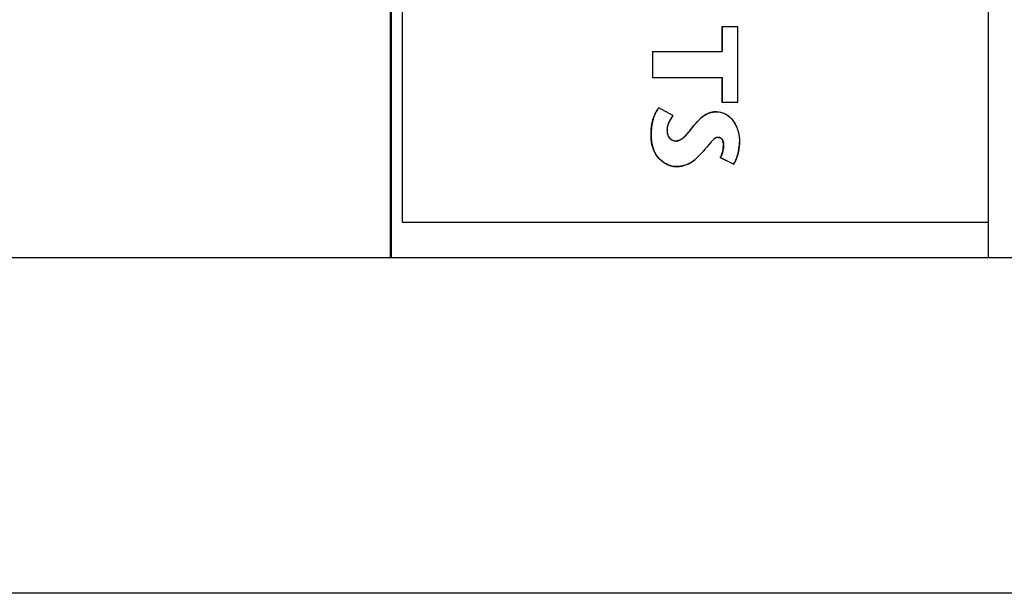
# Model space of a CAD drawing. Header units: inches. Extents: x 0 to 34, y 0 to 22.
# Tile 46 of 53: x 15.61 to 16.196, y 16.999 to 17.341. Entities that reach past the tile are written whole.
import ezdxf

# ---------------------------------------------------------------- set-up
doc = ezdxf.new("R2010")
doc.units = ezdxf.units.IN
doc.header["$LTSCALE"] = 1.87
doc.header["$MEASUREMENT"] = 0
doc.layers.get('0').update_dxf_attribs({"linetype": 'CONTINUOUS'})
doc.layers.add('DIMENSIONS', color=7, linetype='CONTINUOUS')
doc.styles.get("Standard").update_dxf_attribs({"font": 'txt', "width": 0.8})
doc.dimstyles.new('DIMSTYLE_1', dxfattribs={"dimtxt": 0.125, "dimasz": 0.18, "dimexe": 0.125, "dimexo": 0.0625, "dimgap": 0.0625, "dimtad": 0, "dimtih": 1, "dimtoh": 1, "dimdsep": 46, "dimtxsty": 'STANDARD', "dimblk": '_FILLED', "dimblk1": '_FILLED', "dimblk2": '_FILLED', "dimcen": 0.09, "dimadec": 0, "dimazin": 0, "dimtp": 0.001, "dimtm": 0.001, "dimtfac": 1, "dimtofl": 0, "dimtmove": 0, "dimatfit": 3, "dimldrblk": '_FILLED', "dimfxl": 1, "dimtolj": 1, "dimarcsym": 0})

# ---------------------------------------------------------------- blocks, each defined once
blk = doc.blocks.new('_FILLED')
at = {"color": 0, "linetype": 'BYBLOCK'}
blk.add_solid([(0, 0), (-1, 0.1736), (-1, -0.1736)], dxfattribs=at)
blk = doc.blocks.new('*D21')
at = {"layer": 'DIMENSIONS', "color": 2, "linetype": 'CONTINUOUS'}
for p, q in [((16.45505, 18.18752), (13.37643, 18.18752)), ((13.50143, 18.18752), (13.50143, 17.71843)), ((13.50143, 16.99933), (13.50143, 17.46843)), ((16.45505, 16.99933), (13.37643, 16.99933))]:
    blk.add_line(p, q, dxfattribs=at)
at = {"layer": 'DIMENSIONS', "color": 2, "linetype": 'CONTINUOUS', "xscale": 0.18, "yscale": 0.18, "zscale": 0.18}
for p, rotation in [((13.50143, 18.18752), 90), ((13.50143, 16.99933), 270)]:
    blk.add_blockref('_FILLED', p, dxfattribs=dict(at, rotation=rotation))
at = {"layer": 'DIMENSIONS', "color": 2, "linetype": 'CONTINUOUS', "insert": (13.50143, 17.65593), "char_height": 0.125, "width": 1.525, "attachment_point": 2, "line_spacing_factor": 0.9}
blk.add_mtext('(30.18{\\Ftxt.shx;\\W1.000000;\\H0.125000; }[1.188])', dxfattribs=at)

msp = doc.modelspace()

# ---------------------------------------------------------------- linework, layer by layer
at = {"color": 7, "linetype": 'CONTINUOUS'}
for p, q in [((15.83033, 17.98743), (15.83033, 17.19943)), ((15.83098, 17.98743), (15.83098, 17.19943)), ((16.18643, 17.98743), (16.18643, 17.19943)), ((15.83749, 17.96643), (15.83749, 17.22043)), ((16.02791, 17.33684), (16.02791, 17.32212)), ((16.03744, 17.33684), (16.02791, 17.33684)), ((16.02797, 17.33684), (16.02797, 17.32212)), ((16.03744, 17.29202), (16.03744, 17.33684)), ((15.98653, 17.32212), (15.98653, 17.30674)), ((15.98653, 17.32212), (16.02797, 17.32212)), ((15.98659, 17.32212), (15.98659, 17.30674)), ((15.98653, 17.30674), (16.02797, 17.30674)), ((16.02791, 17.30674), (16.02791, 17.29202)), ((16.02797, 17.30674), (16.02797, 17.29202)), ((15.99874, 17.28401), (15.99031, 17.28866)), ((16.02791, 17.29202), (16.03744, 17.29202)), ((16.01104, 17.27781), (16.0111, 17.27781)), ((15.98566, 17.27263), (15.98572, 17.27263)), ((16.02878, 17.26651), (16.02885, 17.26651)), ((16.02689, 17.25901), (16.03488, 17.25506)), ((16.02689, 17.25901), (16.02696, 17.25901)), ((16.02696, 17.25901), (16.0349, 17.25509)), ((15.83749, 17.22043), (16.18643, 17.22043)), ((15.00143, 17.19943), (16.39755, 17.19943))]:
    msp.add_line(p, q, dxfattribs=at)
at = {"color": 40, "linetype": 'CONTINUOUS'}
for p, q in [((15.99702, 17.28147), (15.99701, 17.28145)), ((15.9978, 17.28271), (15.99778, 17.28268)), ((15.99874, 17.28401), (15.9978, 17.28271)), ((15.99559, 17.2781), (15.99559, 17.27808)), ((15.99594, 17.27917), (15.99593, 17.27915)), ((15.99641, 17.28029), (15.9964, 17.28027)), ((16.03804, 17.26461), (16.03804, 17.26455)), ((16.03825, 17.26662), (16.03825, 17.26655)), ((16.01168, 17.25766), (16.01166, 17.25765)), ((16.01299, 17.25881), (16.01168, 17.25766)), ((16.01301, 17.25883), (16.01299, 17.25881)), ((16.01441, 17.26019), (16.01301, 17.25883)), ((16.01443, 17.26022), (16.01441, 17.26019)), ((16.01591, 17.26177), (16.01443, 17.26022)), ((16.03675, 17.25902), (16.03674, 17.25897)), ((16.03727, 17.26069), (16.03725, 17.26064)), ((16.0377, 17.26256), (16.0377, 17.26255)), ((16.00203, 17.25366), (16.002, 17.25366)), ((16.00335, 17.25382), (16.00332, 17.25381)), ((16.0046, 17.25406), (16.00459, 17.25405)), ((16.03557, 17.25626), (16.03555, 17.25622))]:
    msp.add_line(p, q, dxfattribs=at)
for centre, radius, start, end in [((16.01138, 17.27325), 0.01654, 150.30093, 154.81896), ((16.013, 17.27232), 0.01841, 145.77133, 150.20049), ((16.02463, 17.27536), 0.0109, 89.6569, 89.99991), ((16.0048, 17.27525), 0.00961, 174.77795, 179.96485), ((16.00581, 17.27524), 0.01062, 179.93515, 184.92292), ((16.00523, 17.27521), 0.01005, 174.61194, 174.81364), ((16.00574, 17.27516), 0.01057, 169.46919, 174.56988), ((16.0069, 17.27494), 0.01174, 164.47727, 169.4644), ((16.00829, 17.27456), 0.01318, 159.58244, 164.41808), ((16.00982, 17.27398), 0.01482, 154.91089, 159.53377), ((16.02565, 17.26803), 0.003, 90.00425, 96.96635), ((16.02565, 17.26891), 0.00212, 88.23526, 89.99723), ((16.0005, 17.27324), 0.0044, 263.53144, 269.95236), ((16.00049, 17.27336), 0.00452, 270.00025, 270.82992), ((16.00463, 17.26914), 0.03372, 348.74774, 352.17455), ((16.00818, 17.26868), 0.03014, 352.24756, 355.96074), ((16.01178, 17.26842), 0.02653, 356.10704, 359.96762), ((15.99737, 17.27499), 0.02247, 305.60691, 309.48569), ((16.01848, 17.26517), 0.01927, 332.4727, 336.57663), ((16.0175, 17.26561), 0.02035, 336.54185, 336.70405), ((16.01631, 17.2661), 0.02163, 336.74452, 340.76233), ((16.01338, 17.26712), 0.02473, 340.88219, 344.83045), ((16.00943, 17.26818), 0.02882, 344.93884, 348.73429), ((16.00063, 17.27129), 0.01768, 270.00002, 270.21149), ((16.00063, 17.27141), 0.0178, 270.21522, 274.40566), ((16.00064, 17.27138), 0.01777, 274.49593, 278.69055), ((16.00069, 17.27103), 0.01741, 278.76766, 282.92894), ((16.00083, 17.27044), 0.01682, 282.96681, 287.13119), ((16.00093, 17.27008), 0.01644, 287.14586, 287.34166), ((16.00106, 17.26969), 0.01603, 287.32451, 291.54396), ((16.00122, 17.26928), 0.01559, 291.56204, 291.84781), ((16.00144, 17.26876), 0.01502, 291.81136, 296.29628), ((16.00144, 17.26874), 0.01501, 296.29859, 296.59009), ((16.00102, 17.26956), 0.01593, 296.63298, 301.03734), ((16.00047, 17.2705), 0.01701, 300.99319, 301.19501), ((15.99972, 17.2717), 0.01843, 301.2504, 305.40463), ((15.99875, 17.27311), 0.02014, 305.34889, 305.53551), ((16.02008, 17.26433), 0.01747, 327.95526, 332.3349)]:
    msp.add_arc(centre, radius, start, end, dxfattribs=at)
at = {"color": 7, "linetype": 'CONTINUOUS'}
for points, knots in [([(15.98566, 17.27263), (15.98566, 17.27333), (15.98568, 17.27439), (15.98578, 17.27579), (15.98589, 17.27684), (15.98603, 17.2779), (15.98626, 17.2793), (15.98664, 17.28105), (15.98727, 17.28311), (15.98807, 17.28509), (15.9889, 17.28665), (15.98967, 17.28783), (15.99009, 17.28839), (15.99031, 17.28866)], [0, 0, 0, 0, 0.123665, 0.185588, 0.247782, 0.310393, 0.373364, 0.499795, 0.626109, 0.751642, 0.876152, 0.938122, 1, 1, 1, 1]), ([(15.99035, 17.28863), (15.99013, 17.28836), (15.98971, 17.2878), (15.98895, 17.28662), (15.98812, 17.28506), (15.98732, 17.28308), (15.9867, 17.28103), (15.98632, 17.27929), (15.98609, 17.27788), (15.98595, 17.27683), (15.98585, 17.27578), (15.98575, 17.27438), (15.98572, 17.27333), (15.98572, 17.27263)], [0, 0, 0, 0, 0.061878, 0.123851, 0.248373, 0.373916, 0.500232, 0.626657, 0.689623, 0.752228, 0.814418, 0.876338, 1, 1, 1, 1]), ([(15.99874, 17.28401), (15.9985, 17.28369), (15.99815, 17.28321), (15.9977, 17.28256), (15.99737, 17.28206), (15.99706, 17.28154), (15.99667, 17.28083), (15.99623, 17.27992), (15.99579, 17.27879), (15.99545, 17.27763), (15.99523, 17.27645), (15.99518, 17.27565), (15.99518, 17.27525)], [0, 0, 0, 0, 0.123516, 0.185407, 0.247646, 0.310319, 0.373306, 0.499694, 0.625964, 0.751522, 0.876129, 1, 1, 1, 1]), ([(16.01104, 17.27781), (16.01126, 17.27807), (16.01171, 17.2786), (16.01239, 17.27939), (16.01306, 17.28018), (16.01375, 17.28095), (16.01447, 17.28171), (16.0152, 17.28243), (16.01585, 17.283), (16.01639, 17.28343), (16.0168, 17.28374), (16.01723, 17.28403), (16.01767, 17.28431), (16.01812, 17.28457), (16.01874, 17.28489), (16.01953, 17.28525), (16.02052, 17.28561), (16.02153, 17.2859), (16.0229, 17.28617), (16.02394, 17.28626), (16.02463, 17.28626)], [0, 0, 0, 0, 0.062199, 0.124637, 0.18716, 0.249628, 0.311937, 0.374045, 0.435997, 0.466965, 0.497965, 0.529039, 0.560229, 0.591532, 0.622933, 0.68594, 0.749107, 0.812265, 0.875247, 1, 1, 1, 1]), ([(16.02463, 17.28626), (16.02394, 17.28626), (16.02291, 17.28616), (16.02155, 17.28588), (16.02054, 17.2856), (16.01956, 17.28523), (16.01876, 17.28487), (16.01815, 17.28455), (16.0177, 17.28429), (16.01726, 17.28401), (16.01684, 17.28372), (16.01643, 17.28341), (16.01589, 17.28298), (16.01525, 17.28241), (16.01452, 17.28169), (16.01381, 17.28094), (16.01312, 17.28017), (16.01245, 17.27938), (16.01178, 17.27859), (16.01133, 17.27807), (16.0111, 17.27781)], [0, 0, 0, 0, 0.124803, 0.187797, 0.250957, 0.314118, 0.377113, 0.408505, 0.4398, 0.47098, 0.502047, 0.533043, 0.564009, 0.625961, 0.688071, 0.750381, 0.812848, 0.875369, 0.937804, 1, 1, 1, 1]), ([(16.02463, 17.28626), (16.02515, 17.28626), (16.02618, 17.28619), (16.02746, 17.28592), (16.02845, 17.28561), (16.02918, 17.28533), (16.02977, 17.28506), (16.03022, 17.28482), (16.03067, 17.28456), (16.03122, 17.28421), (16.03205, 17.2836), (16.03302, 17.28274), (16.03389, 17.28178), (16.03452, 17.28096), (16.03512, 17.2801), (16.03579, 17.27899), (16.03648, 17.27758), (16.03706, 17.27612), (16.03752, 17.27461), (16.03788, 17.27307), (16.03813, 17.27152), (16.03828, 17.26996), (16.03831, 17.26892), (16.03831, 17.26841)], [0, 0, 0, 0, 0.061892, 0.124225, 0.155473, 0.186706, 0.217881, 0.233438, 0.24897, 0.279985, 0.310986, 0.373056, 0.435334, 0.466536, 0.497748, 0.560241, 0.62294, 0.685868, 0.748971, 0.812127, 0.875165, 0.93787, 1, 1, 1, 1]), ([(15.99518, 17.27525), (15.99518, 17.27506), (15.99519, 17.27468), (15.99524, 17.2741), (15.99532, 17.27353), (15.99544, 17.27296), (15.99561, 17.2724), (15.99583, 17.27186), (15.99605, 17.27144), (15.99626, 17.27111), (15.99649, 17.2708), (15.99681, 17.27043), (15.99725, 17.27004), (15.99773, 17.26969), (15.99825, 17.26939), (15.99879, 17.26916), (15.99935, 17.26898), (15.99992, 17.26887), (16.0003, 17.26884), (16.00049, 17.26884)], [0, 0, 0, 0, 0.061502, 0.123691, 0.186162, 0.248605, 0.310827, 0.372781, 0.434601, 0.465573, 0.496658, 0.559328, 0.622622, 0.686305, 0.750071, 0.813589, 0.876552, 0.938725, 1, 1, 1, 1]), ([(16.00049, 17.26884), (16.00064, 17.26884), (16.00093, 17.26886), (16.00136, 17.26892), (16.00178, 17.26902), (16.00234, 17.2692), (16.00302, 17.2695), (16.0038, 17.26997), (16.00454, 17.27051), (16.00525, 17.27111), (16.00592, 17.27175), (16.00655, 17.2724), (16.00716, 17.27307), (16.00773, 17.27374), (16.00829, 17.27442), (16.00902, 17.27533), (16.00973, 17.27624), (16.01047, 17.27714), (16.01085, 17.27759), (16.01104, 17.27781)], [0, 0, 0, 0, 0.030674, 0.061155, 0.091647, 0.122303, 0.184452, 0.247996, 0.312743, 0.378112, 0.443254, 0.507316, 0.570297, 0.632464, 0.694051, 0.755261, 0.877284, 0.938458, 1, 1, 1, 1]), ([(16.0111, 17.27781), (16.01091, 17.27759), (16.01053, 17.27714), (16.0098, 17.27624), (16.00908, 17.27533), (16.00836, 17.27442), (16.0078, 17.27374), (16.00722, 17.27307), (16.00662, 17.2724), (16.00598, 17.27175), (16.00531, 17.27111), (16.00461, 17.27051), (16.00387, 17.26997), (16.00309, 17.2695), (16.00241, 17.2692), (16.00185, 17.26902), (16.00142, 17.26892), (16.00099, 17.26886), (16.0007, 17.26884), (16.00056, 17.26884)], [0, 0, 0, 0, 0.061542, 0.122716, 0.244739, 0.305949, 0.367536, 0.429703, 0.492684, 0.556746, 0.621888, 0.687257, 0.752004, 0.815548, 0.877697, 0.908353, 0.938845, 0.969326, 1, 1, 1, 1]), ([(16.00063, 17.25361), (16.00036, 17.25361), (15.9998, 17.25363), (15.99869, 17.25375), (15.99731, 17.25406), (15.99571, 17.25463), (15.99417, 17.25539), (15.99273, 17.25631), (15.9914, 17.25739), (15.99021, 17.25859), (15.98916, 17.25991), (15.98841, 17.26109), (15.98788, 17.26207), (15.98752, 17.26282), (15.9872, 17.26359), (15.98681, 17.26464), (15.98641, 17.26598), (15.98606, 17.26762), (15.98582, 17.26929), (15.98568, 17.27096), (15.98566, 17.27208), (15.98566, 17.27263)], [0, 0, 0, 0, 0.030873, 0.061878, 0.124347, 0.187466, 0.25103, 0.314686, 0.378002, 0.440674, 0.502911, 0.564942, 0.595936, 0.626923, 0.657909, 0.688906, 0.750995, 0.81326, 0.875639, 0.937967, 1, 1, 1, 1]), ([(15.98572, 17.27263), (15.98572, 17.27208), (15.98575, 17.27096), (15.98588, 17.26929), (15.98612, 17.26763), (15.98647, 17.266), (15.98687, 17.26466), (15.98725, 17.26362), (15.98758, 17.26285), (15.98794, 17.2621), (15.98846, 17.26112), (15.98921, 17.25994), (15.99025, 17.25862), (15.99143, 17.25742), (15.99275, 17.25634), (15.99419, 17.25541), (15.99572, 17.25465), (15.99732, 17.25407), (15.99869, 17.25376), (15.9998, 17.25363), (16.00036, 17.25361), (16.00063, 17.25361)], [0, 0, 0, 0, 0.06203, 0.124356, 0.186732, 0.248997, 0.311085, 0.342082, 0.373067, 0.404053, 0.435045, 0.497072, 0.5593, 0.621957, 0.685255, 0.748906, 0.812477, 0.875613, 0.938104, 0.969119, 1, 1, 1, 1]), ([(16.02565, 17.27103), (16.02551, 17.27103), (16.02524, 17.27101), (16.02483, 17.27093), (16.02444, 17.27079), (16.02406, 17.27061), (16.02369, 17.2704), (16.02334, 17.27015), (16.02299, 17.26987), (16.02266, 17.26956), (16.02233, 17.26925), (16.02202, 17.26891), (16.02171, 17.26857), (16.02131, 17.26812), (16.02082, 17.26756), (16.02007, 17.26667), (16.01917, 17.26558), (16.0181, 17.26429), (16.01703, 17.26301), (16.01629, 17.26218), (16.01591, 17.26177)], [0, 0, 0, 0, 0.030424, 0.06041, 0.090437, 0.120839, 0.151818, 0.183457, 0.215744, 0.248592, 0.281858, 0.315356, 0.348869, 0.382161, 0.447521, 0.511382, 0.635674, 0.757141, 0.877867, 1, 1, 1, 1]), ([(16.02878, 17.26651), (16.02878, 17.26676), (16.02877, 17.26714), (16.02872, 17.26765), (16.02864, 17.26816), (16.02851, 17.26865), (16.02833, 17.26912), (16.02815, 17.26946), (16.02798, 17.26973), (16.02782, 17.26993), (16.02764, 17.27012), (16.02741, 17.27034), (16.02709, 17.27058), (16.02675, 17.27077), (16.0264, 17.27092), (16.02603, 17.27101), (16.02578, 17.27103), (16.02565, 17.27103)], [0, 0, 0, 0, 0.123948, 0.186688, 0.249467, 0.374218, 0.436171, 0.498012, 0.560128, 0.591482, 0.623093, 0.686807, 0.750717, 0.814276, 0.877071, 0.938923, 1, 1, 1, 1]), ([(16.02572, 17.27103), (16.02584, 17.27103), (16.02609, 17.27101), (16.02646, 17.27092), (16.02682, 17.27077), (16.02716, 17.27058), (16.02747, 17.27034), (16.02771, 17.27012), (16.02788, 17.26993), (16.02804, 17.26973), (16.02822, 17.26946), (16.02839, 17.26912), (16.02858, 17.26865), (16.02871, 17.26816), (16.02878, 17.26765), (16.02884, 17.26714), (16.02885, 17.26676), (16.02885, 17.26651)], [0, 0, 0, 0, 0.061077, 0.122929, 0.185724, 0.249283, 0.313193, 0.376907, 0.408518, 0.439872, 0.501988, 0.563829, 0.625782, 0.750533, 0.813312, 0.876052, 1, 1, 1, 1]), ([(16.02689, 17.25901), (16.02706, 17.25929), (16.02737, 17.25986), (16.02776, 17.26075), (16.02809, 17.26167), (16.02835, 17.26262), (16.02855, 17.26358), (16.02873, 17.26488), (16.02878, 17.26586), (16.02878, 17.26651)], [0, 0, 0, 0, 0.124377, 0.248973, 0.373843, 0.499024, 0.624454, 0.749963, 1, 1, 1, 1]), ([(16.02885, 17.26651), (16.02885, 17.26586), (16.0288, 17.26488), (16.02861, 17.26358), (16.02842, 17.26262), (16.02816, 17.26167), (16.02783, 17.26075), (16.02744, 17.25986), (16.02712, 17.25929), (16.02696, 17.25901)], [0, 0, 0, 0, 0.250037, 0.375546, 0.500976, 0.626157, 0.751027, 0.875623, 1, 1, 1, 1]), ([(16.03831, 17.26841), (16.03831, 17.26783), (16.03828, 17.26696), (16.03819, 17.26581), (16.03809, 17.26495), (16.03799, 17.26423), (16.0379, 17.26365), (16.0378, 17.26308), (16.03767, 17.26236), (16.03748, 17.26151), (16.03726, 17.26066), (16.03694, 17.25954), (16.03646, 17.25816), (16.03576, 17.25657), (16.03519, 17.25555), (16.03488, 17.25506)], [0, 0, 0, 0, 0.124305, 0.186501, 0.248809, 0.311285, 0.3426, 0.373967, 0.436807, 0.499722, 0.562639, 0.625497, 0.750849, 0.875632, 1, 1, 1, 1]), ([(16.01591, 17.26177), (16.0154, 17.26122), (16.01463, 17.26041), (16.01357, 17.25935), (16.01275, 17.25858), (16.0119, 17.25784), (16.01103, 17.25714), (16.01013, 17.25648), (16.00935, 17.25598), (16.00871, 17.25561), (16.00821, 17.25535), (16.00771, 17.25511), (16.00703, 17.25481), (16.00615, 17.25448), (16.00508, 17.25416), (16.00398, 17.25391), (16.00287, 17.25374), (16.00175, 17.25363), (16.00101, 17.25361), (16.00063, 17.25361)], [0, 0, 0, 0, 0.125029, 0.187861, 0.25068, 0.313364, 0.375837, 0.438084, 0.500162, 0.531182, 0.56222, 0.593309, 0.624465, 0.686953, 0.749635, 0.812415, 0.875168, 0.937749, 1, 1, 1, 1])]:
    msp.add_open_spline(points, degree=3, knots=knots, dxfattribs=at)
at = {"color": 40, "linetype": 'CONTINUOUS'}
for points, knots in [([(16.01104, 17.27781), (16.01296, 17.28001), (16.01638, 17.28454), (16.02206, 17.28626), (16.02463, 17.28626)], [0, 0, 0, 0, 0.531586, 1, 1, 1, 1]), ([(16.0247, 17.28626), (16.0266, 17.28625), (16.0305, 17.28523), (16.03662, 17.27944), (16.03831, 17.27277), (16.03831, 17.26841)], [0, 0, 0, 0, 0.231651, 0.46792, 1, 1, 1, 1]), ([(16.00056, 17.26884), (16.00261, 17.26887), (16.0068, 17.2721), (16.00932, 17.27584), (16.01104, 17.27781)], [0, 0, 0, 0, 0.441057, 1, 1, 1, 1]), ([(16.00063, 17.25361), (15.99733, 17.25361), (15.99156, 17.2562), (15.98645, 17.26371), (15.98566, 17.26944), (15.98566, 17.27263)], [0, 0, 0, 0, 0.373087, 0.640353, 1, 1, 1, 1]), ([(15.99522, 17.27433), (15.99533, 17.27311), (15.99605, 17.27049), (15.99863, 17.26902), (16, 17.26887)], [0, 0, 0, 0, 0.469444, 1, 1, 1, 1]), ([(16.02529, 17.27101), (16.02377, 17.27083), (16.02029, 17.26714), (16.01783, 17.26386), (16.01591, 17.26177)], [0, 0, 0, 0, 0.354505, 1, 1, 1, 1]), ([(16.02878, 17.26651), (16.02878, 17.26768), (16.02849, 17.26984), (16.02652, 17.27101), (16.02572, 17.27103)], [0, 0, 0, 0, 0.592627, 1, 1, 1, 1]), ([(16.02689, 17.25901), (16.02721, 17.25953), (16.02836, 17.26186), (16.02878, 17.26452), (16.02878, 17.26651)], [0, 0, 0, 0, 0.234259, 1, 1, 1, 1])]:
    msp.add_open_spline(points, degree=3, knots=knots, dxfattribs=at)

# ---------------------------------------------------------------- dimensions: what is measured, and where the dimension line sits
at = {"layer": 'DIMENSIONS', "color": 2, "linetype": 'CONTINUOUS'}
dim = msp.add_linear_dim(base=(13.50143, 16.99933), p1=(16.51755, 18.18752), p2=(16.51755, 16.99933), angle=270, text='(<>)', dimstyle='DIMSTYLE_1', dxfattribs=at)
dim.commit()
dim.dimension.update_dxf_attribs({"geometry": '*D21', "text_midpoint": (13.50143, 17.59343), "dimtype": 160})

doc.saveas('drawing.dxf')
